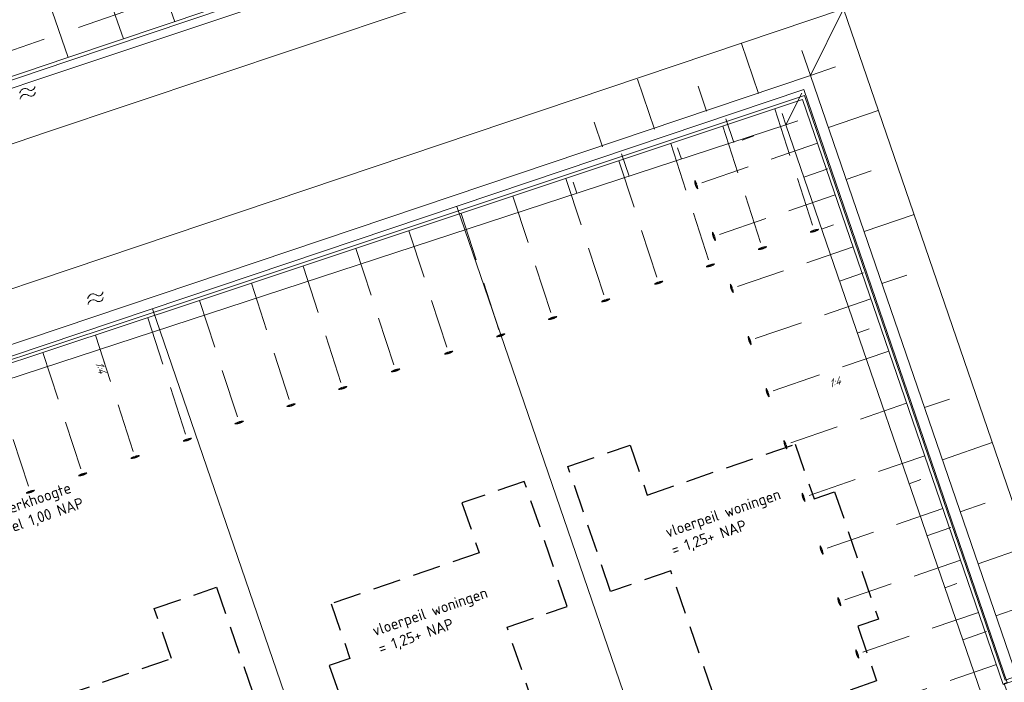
# Model space of a CAD drawing. Header units: metres. Extents: x 264570 to 266133, y 576109 to 577454.
# Tile 87 of 128: x 265451 to 265496, y 576921 to 576951. Entities that reach past the tile are written whole.
import ezdxf

# ---------------------------------------------------------------- set-up
doc = ezdxf.new("R2010")
doc.units = ezdxf.units.M
for name, pattern in [('DASHED', [19.05, 12.7, -6.35]), ('XX-DASHED', [4.8, 3.15, -1.65]), ('XX-HIDDEN2', [3.335, 2.225, -1.11])]:
    doc.linetypes.add(name, pattern=pattern)
for name, color, linetype, lineweight in [('B-WE-GK-BESCHOEIING-TYPE_1-G', 252, 'B-WE-GK-BESCHOEIING_TYPE_1-G', 15), ('B-WE-GW-TALUDARCERING_LANG-G', 252, 'Continuous', 15), ('B-WE-KG-GRENS_KADASTRAAL-G', 252, 'KG-KADASTRAAL', 18), ('B-WE-OG-TOPOGRAFIE-G', 252, 'Continuous', 15), ('B-WE-OG-TOPOGRAFIE-S', 252, 'Continuous', 18), ('B-XX-AL-HOOGTELABEL-T18', 252, 'Continuous', 18), ('B-XX-AL-T25', 252, 'Continuous', 9), ('B-XX-GC-VERANKERING_ANKERSTANG-G', 252, 'XX-HIDDEN2', 18), ('B-XX-GK-BESCHOEIING_KUNSTSTOF-G', 252, 'GK-BESCHOEIING', 18), ('T-WE-GR-TOEKOMSTIG-G', 3, 'DASHED', 25), ('V-XX-AL-TOPOGRAFIE-G', 252, 'XX-DASHED', 18)]:
    doc.layers.add(name, color=color, linetype=linetype, lineweight=lineweight)
doc.styles.add('NLCS-ISO-ANNOTATIVE-T18', font='NLCS-ISO.ttf', dxfattribs={"oblique": 30, "height": 1.8})
doc.styles.add('NLCS-ISO-ANNOTATIVE-T25', font='NLCS-ISO.ttf', dxfattribs={"height": 2.5})
doc.styles.get("Standard").update_dxf_attribs({"font": 'arial.ttf'})
doc.linetypes.add('B-WE-GK-BESCHOEIING_TYPE_1-G', pattern='A,7.5,[151,NLCS.shx,S=2,R=0,X=-0.25,Y=0.6],2.5', length=10)
doc.linetypes.add('GK-BESCHOEIING', pattern='A,30,-5,[1,NLCS.SHX,S=1,R=0,X=0,Y=0],-5', length=40)
doc.linetypes.add('KG-KADASTRAAL', pattern='A,5.5,-2,["K",Standard,S=1.8,R=0,X=0,Y=-0.9],-2,5.5,-2,[5,NLCS.shx,S=0.75,R=0,X=0,Y=0],-2', length=19)

# ---------------------------------------------------------------- blocks, each defined once
blk = doc.blocks.new('SOG-TOPOGRAFIE_WATER-SO')
at = {"flags": 128}
for points in [[(-2.51, 0.56), (-2.43, 0.7, -0.538831), (-0.42, 0.73, 0.605168), (1.26, 0.93, -4.035705)], [(-2.88, -0.71), (-2.79, -0.57, -0.538831), (-0.79, -0.54, 0.605168), (0.89, -0.34, -4.035705)]]:
    blk.add_lwpolyline(points, format="xyb", dxfattribs=at)

msp = doc.modelspace()

# ---------------------------------------------------------------- linework, layer by layer
at = {"layer": 'B-WE-GK-BESCHOEIING-TYPE_1-G', "ltscale": 0.6}
msp.add_lwpolyline([(265423.226, 576939.247), (265453.674, 576949.525), (265490.298, 576961.835), (265477.167, 577000.066), (265476.033, 577003.492)], dxfattribs=at)
at = {"layer": 'B-WE-GW-TALUDARCERING_LANG-G', "flags": 128}
for points in [[(265485.038, 576948.044), (265484.258, 576950.315)], [(265487.402, 576948.856), (265487.013, 576949.991)], [(265487.402, 576948.856), (265488.537, 576949.246)], [(265480.309, 576946.42), (265479.53, 576948.689)], [(265482.673, 576947.232), (265482.284, 576948.367)], [(265486.282, 576946.608), (265486.11, 576947.131)], [(265488.214, 576946.492), (265490.483, 576947.271)], [(265477.944, 576945.608), (265477.555, 576946.743)], [(265483.912, 576945.811), (265483.551, 576946.886)], [(265486.282, 576946.608), (265486.826, 576946.794)], [(265484.286, 576945.922), (265484.83, 576946.109)], [(265481.529, 576945.056), (265481.357, 576945.567)], [(265479.152, 576944.28), (265478.811, 576945.293)], [(265487.094, 576944.243), (265488.181, 576944.617)], [(265489.026, 576944.127), (265490.161, 576944.517)], [(265476.776, 576943.504), (265476.611, 576944.006)], [(265489.838, 576941.763), (265492.109, 576942.543)], [(265487.906, 576941.879), (265488.45, 576942.066)], [(265488.718, 576939.514), (265489.805, 576939.888)], [(265490.65, 576939.398), (265491.785, 576939.788)], [(265489.53, 576937.15), (265490.074, 576937.337)], [(265492.584, 576933.76), (265493.719, 576934.149)], [(265493.396, 576931.395), (265495.665, 576932.174)], [(265491.884, 576930.305), (265492.425, 576930.491)], [(265494.208, 576929.031), (265495.343, 576929.42)], [(265492.696, 576927.94), (265493.779, 576928.312)], [(265495.02, 576926.666), (265497.292, 576927.446)], [(265493.509, 576925.576), (265494.05, 576925.762)], [(265495.832, 576924.302), (265496.967, 576924.692)], [(265494.321, 576923.212), (265495.403, 576923.583)]]:
    msp.add_lwpolyline(points, dxfattribs=at)
at = {"layer": 'B-WE-KG-GRENS_KADASTRAAL-G', "ltscale": 0.5}
for p, q in [((265481.581, 576913.021), (265471.318, 576942.907)), ((265457.479, 576938.254), (265467.737, 576908.383))]:
    msp.add_line(p, q, dxfattribs=at)
msp.add_lwpolyline([(265414.966, 576923.962), (265487.091, 576948.224), (265496.349, 576921.265), (265496.215, 576921.219), (265497.187, 576918.386), (265485.199, 576914.264)], dxfattribs=at)
at = {"layer": 'B-WE-OG-TOPOGRAFIE-G'}
for points in [[(265414.042, 576926.711), (265488.898, 576951.891), (265498.102, 576925.081), (265505.248, 576927.535), (265514.487, 576900.64)], [(265487.402, 576948.856), (265488.898, 576951.891)], [(265414.807, 576924.436), (265487.402, 576948.856), (265496.612, 576922.032), (265503.758, 576924.486), (265512.217, 576899.861)], [(265486.282, 576946.608), (265487.004, 576948.047)], [(265415.174, 576923.357), (265486.282, 576946.608), (265495.505, 576919.767), (265502.705, 576922.041), (265543.006, 576804.695)]]:
    msp.add_lwpolyline(points, dxfattribs=at)
at = {"layer": 'B-XX-GC-VERANKERING_ANKERSTANG-G'}
for p, q in [((265458.491, 576951.302), (265456.524, 576956.971)), ((265456.151, 576950.516), (265454.184, 576956.184)), ((265453.64, 576949.672), (265451.673, 576955.34)), ((265485.774, 576947.342), (265487.63, 576941.637)), ((265483.408, 576946.554), (265485.264, 576940.848)), ((265481.042, 576945.766), (265482.899, 576940.06)), ((265487.714, 576945.781), (265482.038, 576943.837)), ((265478.687, 576944.981), (265480.544, 576939.276)), ((265476.279, 576944.179), (265478.135, 576938.473)), ((265473.866, 576943.375), (265475.722, 576937.669)), ((265488.521, 576943.431), (265482.845, 576941.488)), ((265471.508, 576942.59), (265473.365, 576936.884)), ((265469.138, 576941.8), (265470.994, 576936.094)), ((265466.725, 576940.996), (265468.581, 576935.29)), ((265489.334, 576941.065), (265483.657, 576939.122)), ((265464.325, 576940.197), (265466.181, 576934.491)), ((265461.976, 576939.414), (265463.832, 576933.708)), ((265459.614, 576938.627), (265461.47, 576932.921)), ((265490.146, 576938.699), (265484.47, 576936.755)), ((265457.255, 576937.845), (265459.112, 576932.14)), ((265491.773, 576933.963), (265486.097, 576932.019)), ((265493.418, 576929.175), (265487.741, 576927.231)), ((265494.223, 576926.83), (265488.547, 576924.886)), ((265495.039, 576924.454), (265489.362, 576922.51)), ((265495.853, 576922.083), (265490.177, 576920.14))]:
    msp.add_line(p, q, dxfattribs=at)
for centre, radius, start, end in [((265482.782, 576944.086), 0.647, 180.4356, 198.452), ((265480.339, 576943.094), 2.057, 23.5891, 28.7846), ((265482.789, 576944.087), 0.647, 180.247, 197.897), ((265482.25, 576943.815), 0.106, 116.7415, 140.8063), ((265482.191, 576943.985), 0.106, 256.9811, 281.0459), ((265482.778, 576944.096), 0.647, 199.3353, 217.3517), ((265482.785, 576944.1), 0.647, 199.8904, 217.5404), ((265480.24, 576943.384), 2.057, 9.0028, 14.1982), ((265488.348, 576939.927), 2.057, 112.7249, 117.9204), ((265487.391, 576942.392), 0.647, 269.3828, 287.0328), ((265487.392, 576942.384), 0.647, 269.5714, 287.5878), ((265487.656, 576941.848), 0.106, 205.8772, 229.9421), ((265488.056, 576939.832), 2.057, 98.1385, 103.334), ((265487.382, 576942.381), 0.647, 288.4711, 306.4875), ((265487.485, 576941.792), 0.106, 346.1168, 10.1816), ((265487.379, 576942.387), 0.647, 289.0261, 306.6761), ((265483.588, 576941.737), 0.647, 180.4356, 198.452), ((265481.146, 576940.744), 2.057, 23.5891, 28.7846), ((265483.596, 576941.738), 0.647, 180.247, 197.897), ((265483.056, 576941.465), 0.106, 116.7415, 140.8063), ((265482.998, 576941.636), 0.106, 256.9811, 281.0459), ((265483.585, 576941.747), 0.647, 199.3353, 217.3517), ((265483.591, 576941.751), 0.647, 199.8904, 217.5404), ((265481.047, 576941.035), 2.057, 9.0028, 14.1982), ((265485.982, 576939.139), 2.057, 112.7249, 117.9204), ((265485.026, 576941.603), 0.647, 269.3828, 287.0328), ((265485.026, 576941.596), 0.647, 269.5714, 287.5878), ((265485.29, 576941.06), 0.106, 205.8772, 229.9421), ((265485.69, 576939.044), 2.057, 98.1385, 103.334), ((265485.017, 576941.593), 0.647, 288.4711, 306.4875), ((265485.119, 576941.004), 0.106, 346.1168, 10.1816), ((265485.013, 576941.599), 0.647, 289.0261, 306.6761), ((265483.616, 576938.351), 2.057, 112.7249, 117.9204), ((265482.66, 576940.815), 0.647, 269.3828, 287.0328), ((265482.66, 576940.808), 0.647, 269.5714, 287.5878), ((265482.924, 576940.272), 0.106, 205.8772, 229.9421), ((265483.325, 576938.256), 2.057, 98.1385, 103.334), ((265482.651, 576940.805), 0.647, 288.4711, 306.4875), ((265482.753, 576940.216), 0.106, 346.1168, 10.1816), ((265482.647, 576940.811), 0.647, 289.0261, 306.6761), ((265481.261, 576937.566), 2.057, 112.7249, 117.9204), ((265480.305, 576940.031), 0.647, 269.3828, 287.0328), ((265480.306, 576940.023), 0.647, 269.5714, 287.5878), ((265480.569, 576939.487), 0.106, 205.8772, 229.9421), ((265480.97, 576937.471), 2.057, 98.1385, 103.334), ((265480.296, 576940.02), 0.647, 288.4711, 306.4875), ((265480.398, 576939.432), 0.106, 346.1168, 10.1816), ((265480.292, 576940.026), 0.647, 289.0261, 306.6761), ((265484.401, 576939.371), 0.647, 180.4356, 198.452), ((265481.959, 576938.378), 2.057, 23.5891, 28.7846), ((265484.409, 576939.371), 0.647, 180.247, 197.897), ((265483.869, 576939.099), 0.106, 116.7415, 140.8063), ((265483.811, 576939.269), 0.106, 256.9811, 281.0459), ((265484.398, 576939.38), 0.647, 199.3353, 217.3517), ((265484.404, 576939.384), 0.647, 199.8904, 217.5404), ((265481.859, 576938.668), 2.057, 9.0028, 14.1982), ((265478.853, 576936.764), 2.057, 112.7249, 117.9204), ((265478.161, 576938.685), 0.106, 205.8772, 229.9421), ((265478.561, 576936.669), 2.057, 98.1385, 103.334), ((265477.888, 576939.218), 0.647, 288.4711, 306.4875), ((265477.99, 576938.629), 0.106, 346.1168, 10.1816), ((265477.884, 576939.224), 0.647, 289.0261, 306.6761), ((265477.897, 576939.228), 0.647, 269.3828, 287.0328), ((265477.897, 576939.221), 0.647, 269.5714, 287.5878), ((265476.44, 576935.96), 2.057, 112.7249, 117.9204), ((265475.483, 576938.424), 0.647, 269.3828, 287.0328), ((265475.484, 576938.417), 0.647, 269.5714, 287.5878), ((265475.748, 576937.881), 0.106, 205.8772, 229.9421), ((265476.148, 576935.865), 2.057, 98.1385, 103.334), ((265475.474, 576938.414), 0.647, 288.4711, 306.4875), ((265475.577, 576937.825), 0.106, 346.1168, 10.1816), ((265475.471, 576938.42), 0.647, 289.0261, 306.6761), ((265474.082, 576935.175), 2.057, 112.7249, 117.9204), ((265473.126, 576937.639), 0.647, 269.3828, 287.0328), ((265473.127, 576937.632), 0.647, 269.5714, 287.5878), ((265473.391, 576937.096), 0.106, 205.8772, 229.9421), ((265473.791, 576935.08), 2.057, 98.1385, 103.334), ((265473.117, 576937.629), 0.647, 288.4711, 306.4875), ((265473.219, 576937.04), 0.106, 346.1168, 10.1816), ((265473.113, 576937.635), 0.647, 289.0261, 306.6761), ((265485.214, 576937.005), 0.647, 180.4356, 198.452), ((265482.771, 576936.012), 2.057, 23.5891, 28.7846), ((265485.221, 576937.005), 0.647, 180.247, 197.897), ((265484.682, 576936.733), 0.106, 116.7415, 140.8063), ((265484.624, 576936.903), 0.106, 256.9811, 281.0459), ((265485.211, 576937.014), 0.647, 199.3353, 217.3517), ((265485.217, 576937.018), 0.647, 199.8904, 217.5404), ((265482.672, 576936.302), 2.057, 9.0028, 14.1982), ((265471.712, 576934.385), 2.057, 112.7249, 117.9204), ((265470.755, 576936.849), 0.647, 269.3828, 287.0328), ((265470.756, 576936.842), 0.647, 269.5714, 287.5878), ((265471.02, 576936.306), 0.106, 205.8772, 229.9421), ((265471.42, 576934.29), 2.057, 98.1385, 103.334), ((265470.746, 576936.839), 0.647, 288.4711, 306.4875), ((265470.849, 576936.25), 0.106, 346.1168, 10.1816), ((265470.742, 576936.845), 0.647, 289.0261, 306.6761), ((265469.007, 576933.486), 2.057, 98.1385, 103.334), ((265468.334, 576936.035), 0.647, 288.4711, 306.4875), ((265468.33, 576936.041), 0.647, 289.0261, 306.6761), ((265469.299, 576933.581), 2.057, 112.7249, 117.9204), ((265468.343, 576936.045), 0.647, 269.3828, 287.0328), ((265468.343, 576936.038), 0.647, 269.5714, 287.5878), ((265468.607, 576935.502), 0.106, 205.8772, 229.9421), ((265468.436, 576935.446), 0.106, 346.1168, 10.1816), ((265466.899, 576932.781), 2.057, 112.7249, 117.9204), ((265465.943, 576935.246), 0.647, 269.3828, 287.0328), ((265465.943, 576935.239), 0.647, 269.5714, 287.5878), ((265466.207, 576934.703), 0.106, 205.8772, 229.9421), ((265466.608, 576932.686), 2.057, 98.1385, 103.334), ((265465.934, 576935.235), 0.647, 288.4711, 306.4875), ((265466.036, 576934.647), 0.106, 346.1168, 10.1816), ((265465.93, 576935.242), 0.647, 289.0261, 306.6761), ((265486.027, 576934.638), 0.647, 180.4356, 198.452), ((265483.584, 576933.645), 2.057, 23.5891, 28.7846), ((265486.034, 576934.638), 0.647, 180.247, 197.897), ((265485.495, 576934.366), 0.106, 116.7415, 140.8063), ((265485.437, 576934.536), 0.106, 256.9811, 281.0459), ((265486.024, 576934.647), 0.647, 199.3353, 217.3517), ((265486.03, 576934.651), 0.647, 199.8904, 217.5404), ((265483.485, 576933.935), 2.057, 9.0028, 14.1982), ((265464.55, 576931.999), 2.057, 112.7249, 117.9204), ((265463.594, 576934.463), 0.647, 269.3828, 287.0328), ((265463.594, 576934.456), 0.647, 269.5714, 287.5878), ((265463.858, 576933.92), 0.106, 205.8772, 229.9421), ((265464.258, 576931.904), 2.057, 98.1385, 103.334), ((265463.585, 576934.453), 0.647, 288.4711, 306.4875), ((265463.687, 576933.864), 0.106, 346.1168, 10.1816), ((265463.581, 576934.459), 0.647, 289.0261, 306.6761), ((265462.188, 576931.212), 2.057, 112.7249, 117.9204), ((265461.232, 576933.676), 0.647, 269.3828, 287.0328), ((265461.232, 576933.669), 0.647, 269.5714, 287.5878), ((265461.496, 576933.133), 0.106, 205.8772, 229.9421), ((265461.896, 576931.117), 2.057, 98.1385, 103.334), ((265461.223, 576933.666), 0.647, 288.4711, 306.4875), ((265461.325, 576933.077), 0.106, 346.1168, 10.1816), ((265461.219, 576933.672), 0.647, 289.0261, 306.6761), ((265459.538, 576930.335), 2.057, 98.1385, 103.334), ((265458.864, 576932.884), 0.647, 288.4711, 306.4875), ((265458.86, 576932.89), 0.647, 289.0261, 306.6761), ((265459.829, 576930.43), 2.057, 112.7249, 117.9204), ((265458.873, 576932.895), 0.647, 269.3828, 287.0328), ((265458.874, 576932.887), 0.647, 269.5714, 287.5878), ((265459.138, 576932.351), 0.106, 205.8772, 229.9421), ((265458.966, 576932.296), 0.106, 346.1168, 10.1816), ((265486.84, 576932.269), 0.647, 180.4356, 198.452), ((265484.398, 576931.276), 2.057, 23.5891, 28.7846), ((265486.848, 576932.269), 0.647, 180.247, 197.897), ((265486.308, 576931.997), 0.106, 116.7415, 140.8063), ((265486.25, 576932.167), 0.106, 256.9811, 281.0459), ((265486.837, 576932.278), 0.647, 199.3353, 217.3517), ((265486.843, 576932.282), 0.647, 199.8904, 217.5404), ((265484.299, 576931.566), 2.057, 9.0028, 14.1982), ((265457.455, 576929.644), 2.057, 112.7249, 117.9204), ((265456.498, 576932.108), 0.647, 269.3828, 287.0328), ((265456.499, 576932.101), 0.647, 269.5714, 287.5878), ((265456.763, 576931.565), 0.106, 205.8772, 229.9421), ((265457.163, 576929.549), 2.057, 98.1385, 103.334), ((265456.489, 576932.098), 0.647, 288.4711, 306.4875), ((265456.592, 576931.509), 0.106, 346.1168, 10.1816), ((265456.485, 576932.104), 0.647, 289.0261, 306.6761), ((265488.485, 576927.481), 0.647, 180.4356, 198.452), ((265486.043, 576926.488), 2.057, 23.5891, 28.7846), ((265488.492, 576927.481), 0.647, 180.247, 197.897), ((265487.953, 576927.209), 0.106, 116.7415, 140.8063), ((265487.895, 576927.379), 0.106, 256.9811, 281.0459), ((265488.482, 576927.49), 0.647, 199.3353, 217.3517), ((265488.488, 576927.494), 0.647, 199.8904, 217.5404), ((265485.943, 576926.778), 2.057, 9.0028, 14.1982), ((265489.29, 576925.135), 0.647, 180.4356, 198.452), ((265486.848, 576924.143), 2.057, 23.5891, 28.7846), ((265489.298, 576925.136), 0.647, 180.247, 197.897), ((265488.758, 576924.863), 0.106, 116.7415, 140.8063), ((265488.7, 576925.034), 0.106, 256.9811, 281.0459), ((265489.287, 576925.145), 0.647, 199.3353, 217.3517), ((265489.293, 576925.149), 0.647, 199.8904, 217.5404), ((265486.749, 576924.433), 2.057, 9.0028, 14.1982), ((265490.106, 576922.76), 0.647, 180.4356, 198.452), ((265487.664, 576921.767), 2.057, 23.5891, 28.7846), ((265490.114, 576922.76), 0.647, 180.247, 197.897), ((265489.574, 576922.488), 0.106, 116.7415, 140.8063), ((265489.516, 576922.658), 0.106, 256.9811, 281.0459), ((265490.103, 576922.769), 0.647, 199.3353, 217.3517), ((265490.109, 576922.773), 0.647, 199.8904, 217.5404), ((265487.565, 576922.057), 2.057, 9.0028, 14.1982)]:
    msp.add_arc(centre, radius, start, end, dxfattribs=at)
at = {"layer": 'B-XX-GK-BESCHOEIING_KUNSTSTOF-G', "linetype": 'Continuous'}
msp.add_lwpolyline([(265423.226, 576939.247), (265423.178, 576939.389), (265453.626, 576949.667), (265490.107, 576961.929), (265477.025, 577000.018), (265475.89, 577003.445), (265476.033, 577003.492)], dxfattribs=at)
at = {"layer": 'T-WE-GR-TOEKOMSTIG-G', "ltscale": 0.1}
for p, q in [((265476.361, 576931.085), (265479.198, 576932.06)), ((265479.198, 576932.06), (265479.978, 576929.79)), ((265479.978, 576929.79), (265486.707, 576932.101)), ((265486.707, 576932.101), (265487.561, 576929.613)), ((265478.31, 576925.411), (265476.361, 576931.085)), ((265474.384, 576930.406), (265471.547, 576929.432)), ((265476.336, 576924.725), (265474.384, 576930.406)), ((265487.561, 576929.613), (265488.498, 576929.935)), ((265488.498, 576929.935), (265490.486, 576924.147)), ((265471.547, 576929.432), (265472.327, 576927.162)), ((265472.327, 576927.162), (265465.597, 576924.851)), ((265481.05, 576926.344), (265478.31, 576925.411)), ((265483.575, 576918.993), (265481.05, 576926.344)), ((265457.554, 576924.627), (265460.387, 576925.599)), ((265460.387, 576925.599), (265462.336, 576919.925)), ((265465.597, 576924.851), (265466.452, 576922.364)), ((265458.334, 576922.357), (265457.554, 576924.627)), ((265473.598, 576923.784), (265476.336, 576924.725)), ((265490.486, 576924.147), (265489.549, 576923.825)), ((265476.122, 576916.433), (265473.598, 576923.784)), ((265489.549, 576923.825), (265490.403, 576921.338)), ((265451.6, 576920.044), (265458.334, 576922.357)), ((265466.452, 576922.364), (265465.515, 576922.042)), ((265465.515, 576922.042), (265467.503, 576916.254)), ((265490.403, 576921.338), (265483.575, 576918.993))]:
    msp.add_line(p, q, dxfattribs=at)
at = {"layer": 'V-XX-AL-TOPOGRAFIE-G', "flags": 128}
msp.add_lwpolyline([(265475.981, 576998.947), (265489.05, 576963.039), (265410.775, 576936.165)], dxfattribs=at)

# ---------------------------------------------------------------- block references
at = {"layer": 'B-WE-OG-TOPOGRAFIE-S', "xscale": 0.2, "yscale": 0.2, "zscale": 0.2, "rotation": 18.93095393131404}
for p in [(265451.949, 576948.106), (265455.04, 576938.77)]:
    msp.add_blockref('SOG-TOPOGRAFIE_WATER-SO', p, dxfattribs=at)

# ---------------------------------------------------------------- next in the draw order: texts
at = {"layer": 'B-XX-AL-HOOGTELABEL-T18', "char_height": 0.36, "width": 0.36, "attachment_point": 1, "style": 'NLCS-ISO-ANNOTATIVE-T18', "bg_fill": 3, "box_fill_scale": 1.1, "bg_fill_color": 256, "bg_fill_transparency": 0}
for insert, rotation in [((265455.189, 576935.928), 290.3055), ((265488.159, 576934.981), 20.622)]:
    msp.add_mtext('1:4', dxfattribs=dict(at, insert=insert, rotation=rotation))
at = {"layer": 'B-XX-AL-T25', "char_height": 0.5, "attachment_point": 1, "rotation": 18.9534, "style": 'NLCS-ISO-ANNOTATIVE-T25', "bg_fill": 3, "box_fill_scale": 1.15, "bg_fill_color": 256, "bg_fill_transparency": 0}
for s, insert in [('\\pxt11;Afwerkhoogte kavel 1,00 NAP', (265449.768, 576929.047)), ('\\pxt6;vloerpeil woningen\\P\\pt11;= 1,25+ NAP', (265480.741, 576928.315)), ('\\pxt6;vloerpeil woningen\\P\\pt11;= 1,25+ NAP', (265467.414, 576923.836))]:
    msp.add_mtext_dynamic_manual_height_columns(s, width=5.85002, gutter_width=9, heights=[0], dxfattribs=dict(at, insert=insert))

# ---------------------------------------------------------------- next in the draw order: linework, layer by layer
at = {"layer": 'B-WE-GK-BESCHOEIING-TYPE_1-G', "ltscale": 0.6}
msp.add_lwpolyline([(265511.667, 576899.677), (265503.35, 576923.875), (265496.257, 576921.37), (265487.127, 576947.951), (265459.286, 576938.676), (265427.648, 576928.197)], dxfattribs=at)
at = {"layer": 'B-WE-OG-TOPOGRAFIE-G'}
for points in [[(265479.985, 577000.348), (265485.644, 576983.93), (265493.8, 576960.108), (265481.209, 576955.841), (265464.066, 576950.097), (265452.657, 576946.276), (265441.253, 576942.404), (265411.994, 576932.616)], [(265477.716, 576999.566), (265483.374, 576983.15), (265490.749, 576961.608), (265480.443, 576958.116), (265463.304, 576952.372), (265451.89, 576948.551), (265440.486, 576944.679), (265411.215, 576934.886)]]:
    msp.add_lwpolyline(points, dxfattribs=at)
at = {"layer": 'B-XX-GC-VERANKERING_ANKERSTANG-G'}
for p, q in [((265454.881, 576937.059), (265456.737, 576931.353)), ((265452.492, 576936.268), (265454.349, 576930.562)), ((265490.959, 576936.332), (265485.283, 576934.388)), ((265450.111, 576935.479), (265451.968, 576929.773)), ((265492.594, 576931.574), (265486.917, 576929.63))]:
    msp.add_line(p, q, dxfattribs=at)
for centre, radius, start, end in [((265455.067, 576928.853), 2.057, 112.7249, 117.9204), ((265454.11, 576931.317), 0.647, 269.3828, 287.0328), ((265454.111, 576931.31), 0.647, 269.5714, 287.5878), ((265454.375, 576930.774), 0.106, 205.8772, 229.9421), ((265454.775, 576928.758), 2.057, 98.1385, 103.334), ((265454.101, 576931.307), 0.647, 288.4711, 306.4875), ((265454.203, 576930.718), 0.106, 346.1168, 10.1816), ((265454.097, 576931.313), 0.647, 289.0261, 306.6761), ((265452.685, 576928.064), 2.057, 112.7249, 117.9204), ((265451.729, 576930.528), 0.647, 269.3828, 287.0328), ((265451.73, 576930.521), 0.647, 269.5714, 287.5878), ((265451.993, 576929.985), 0.106, 205.8772, 229.9421), ((265452.394, 576927.969), 2.057, 98.1385, 103.334), ((265451.72, 576930.518), 0.647, 288.4711, 306.4875), ((265451.822, 576929.929), 0.106, 346.1168, 10.1816), ((265451.716, 576930.524), 0.647, 289.0261, 306.6761), ((265487.661, 576929.879), 0.647, 180.4356, 198.452), ((265485.219, 576928.887), 2.057, 23.5891, 28.7846), ((265487.668, 576929.88), 0.647, 180.247, 197.897), ((265487.129, 576929.608), 0.106, 116.7415, 140.8063), ((265487.071, 576929.778), 0.106, 256.9811, 281.0459), ((265487.658, 576929.889), 0.647, 199.3353, 217.3517), ((265487.664, 576929.893), 0.647, 199.8904, 217.5404), ((265485.119, 576929.177), 2.057, 9.0028, 14.1982)]:
    msp.add_arc(centre, radius, start, end, dxfattribs=at)
at = {"layer": 'B-XX-GK-BESCHOEIING_KUNSTSTOF-G', "linetype": 'Continuous'}
msp.add_lwpolyline([(265511.667, 576899.677), (265511.525, 576899.628), (265503.258, 576923.683), (265496.164, 576921.178), (265487.034, 576947.762), (265459.334, 576938.533), (265427.696, 576928.054), (265427.648, 576928.197)], dxfattribs=at)

doc.saveas('drawing.dxf')
